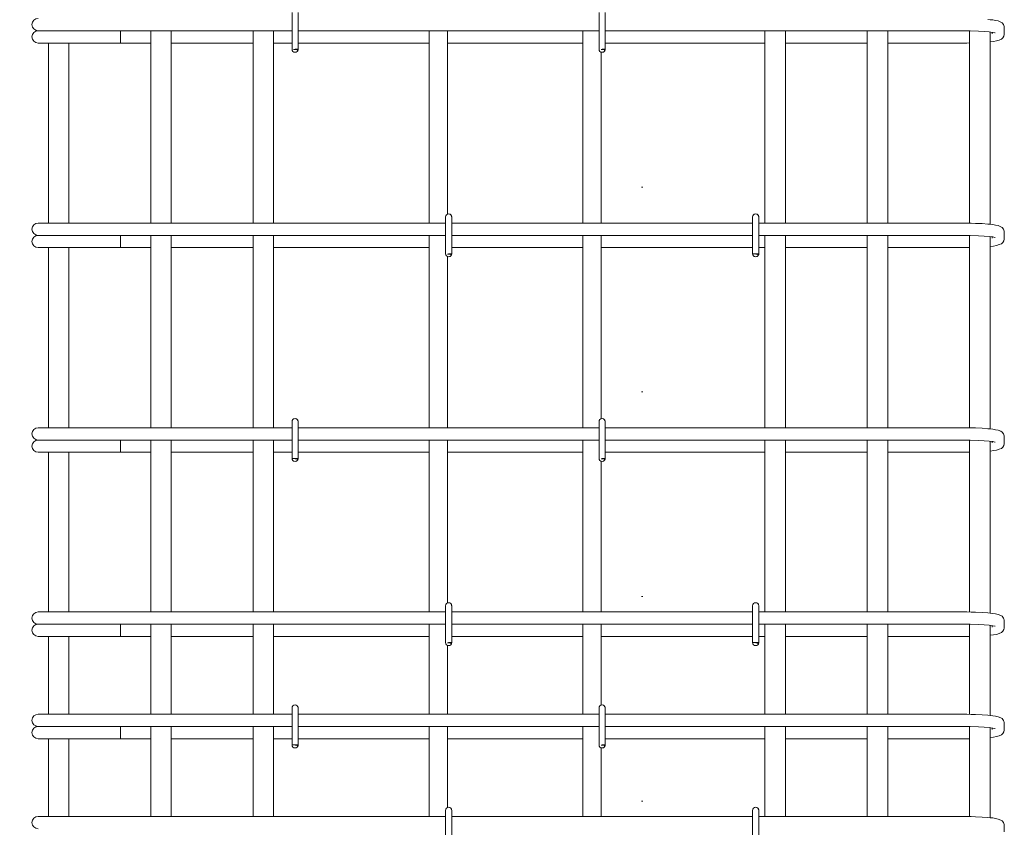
# Model space of a CAD drawing. Header units: millimetres. Extents: x 16773 to 28581, y -118926 to 7806.
# Tile 6 of 35: x 20577 to 21538, y 597 to 1387. Entities that reach past the tile are written whole.
import ezdxf

# ---------------------------------------------------------------- set-up
doc = ezdxf.new("R2010")
doc.units = ezdxf.units.MM
doc.linetypes.add('ADSK_Линия разреза', pattern=[400, 0, -200, 0, -200])
doc.linetypes.add('ADSK_Пунктирная_п5', pattern=[100, 0, -100])
for name, color, linetype, lineweight in [('A-____-____-DIMS', 211, 'Continuous', 9), ('A-____-____-DIMS-25', 211, 'Continuous', 9), ('G-____-____-SYMB', 111, 'ADSK_Пунктирная_п5', 20), ('S-RBAR-____-OTLN', 171, 'Continuous', 100)]:
    doc.layers.add(name, color=color, linetype=linetype, lineweight=lineweight)
doc.styles.add('GOST Common_I_5', font='GOST_Common Italic.ttf', dxfattribs={"width": 0.8, "height": 62.5})
doc.dimstyles.new('ADSK_Для_арматуры_Основной_2_5_мм_шаг_кол-во_Стрелки_точный', dxfattribs={"dimscale": 304.8, "dimtxt": 0.206224, "dimasz": 0, "dimexe": 0.123031, "dimexo": 0.000403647, "dimgap": 0.032808, "dimtad": 1, "dimdec": 0, "dimlfac": 304.8, "dimdsep": 46, "dimtxsty": 'GOST Common_I_5', "dimblk2": 'NONE', "dimsah": 1, "dimcen": 0.09, "dimdle": 0.123031, "dimazin": 0, "dimtfac": 1, "dimtdec": 4, "dimtix": 1, "dimtmove": 0, "dimatfit": 3, "dimfxl": 1, "dimtvp": 1, "dimtfill": 1, "dimtolj": 1, "dimtzin": 0, "dimarcsym": 2})
doc.dimstyles.new('ADSK_Для_арматуры_Основной_2_5_мм_шаг_кол-во_Стрелки_точный_1', dxfattribs={"dimscale": 304.8, "dimtxt": 0.206224, "dimasz": 0.246063, "dimexe": 0.123031, "dimexo": 0.000403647, "dimgap": 0.032808, "dimtad": 1, "dimdec": 0, "dimlfac": 304.8, "dimdsep": 46, "dimtxsty": 'GOST Common_I_5', "dimsah": 1, "dimcen": 0.09, "dimdle": 0.123031, "dimazin": 0, "dimtfac": 1, "dimtdec": 4, "dimtix": 1, "dimtmove": 0, "dimatfit": 3, "dimfxl": 1, "dimtvp": 1, "dimtfill": 1, "dimtolj": 1, "dimtzin": 0, "dimarcsym": 2})
doc.dimstyles.new('ADSK_Округление_5мм__Узкий__4', dxfattribs={"dimscale": 304.8, "dimtxt": 0.206224, "dimasz": 0.147638, "dimexe": 0.123031, "dimexo": 0.000269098, "dimgap": 0.032808, "dimtad": 1, "dimdec": 0, "dimlfac": 304.8, "dimrnd": 5, "dimdsep": 46, "dimtxsty": 'GOST Common_I_5', "dimblk1": 'OBLIQUE', "dimblk2": 'OBLIQUE', "dimsah": 1, "dimcen": 0.09, "dimdle": 0.123031, "dimazin": 0, "dimtfac": 1, "dimtdec": 4, "dimtix": 1, "dimtmove": 0, "dimatfit": 3, "dimfxl": 1, "dimtvp": 1, "dimtfill": 1, "dimtolj": 1, "dimtzin": 0, "dimlwd": 20, "dimlwe": 20, "dimarcsym": 2})

# ---------------------------------------------------------------- blocks, each defined once
blk = doc.blocks.new('DIMBLOCK27-КЖ1_ПЭ_ВЭ1_Армирование_Пилоны_Пм-1_1_1-1')
at = {"layer": 'A-____-____-DIMS-25', "lineweight": 40}
for points in [[(20337.45, 2770), (20327.58, 2695), (20347.33, 2695)], [(20337.45, 970), (20347.33, 1045), (20327.58, 1045)]]:
    blk.add_hatch(color=256, dxfattribs=at).paths.add_polyline_path(points)
at = {"layer": 'A-____-____-DIMS-25'}
for p, q in [((20337.45, 2807.5), (20337.45, 932.5)), ((20337.45, 2770), (20299.95, 2770)), ((20337.45, 2770), (20550.97, 2770)), ((20337.45, 970), (20299.95, 970)), ((20337.45, 970), (20550.97, 970))]:
    blk.add_line(p, q, dxfattribs=at)
at = {"layer": 'A-____-____-DIMS-25', "lineweight": 40}
for p, q in [((20337.45, 2770), (20327.58, 2695)), ((20347.33, 2695), (20337.45, 2770)), ((20327.58, 2695), (20347.33, 2695)), ((20347.33, 1045), (20327.58, 1045)), ((20327.58, 1045), (20337.45, 970)), ((20337.45, 970), (20347.33, 1045))]:
    blk.add_line(p, q, dxfattribs=at)
at = {"layer": 'A-____-____-DIMS-25', "color": 0, "insert": (20245.78, 1699.01), "char_height": 62.5, "width": 410.3829, "attachment_point": 1, "rotation": 90, "line_spacing_factor": 1.022761, "style": 'GOST Common_I_5', "bg_fill": 3, "box_fill_scale": 1.25, "bg_fill_color": 256, "bg_fill_true_color": 13158600, "bg_fill_transparency": 0}
blk.add_mtext('200x9=1800', dxfattribs=at)
blk = doc.blocks.new('_None')
blk = doc.blocks.new('DIMBLOCK28-КЖ1_ПЭ_ВЭ1_Армирование_Пилоны_Пм-1_1_1-1')
at = {"layer": 'A-____-____-DIMS-25', "lineweight": 40}
for points in [[(20337.45, 790), (20327.58, 715), (20347.33, 715)], [(20337.45, -110), (20347.33, -35), (20327.58, -35)]]:
    blk.add_hatch(color=256, dxfattribs=at).paths.add_polyline_path(points)
at = {"layer": 'A-____-____-DIMS-25'}
for p, q in [((20337.45, -147.5), (20337.45, 827.5)), ((20337.45, 790), (20299.95, 790)), ((20337.45, 790), (20550.97, 790)), ((20337.45, -110), (20299.95, -110)), ((20337.45, -110), (20550.97, -110))]:
    blk.add_line(p, q, dxfattribs=at)
at = {"layer": 'A-____-____-DIMS-25', "lineweight": 40}
for p, q in [((20337.45, 790), (20327.58, 715)), ((20347.33, 715), (20337.45, 790)), ((20327.58, 715), (20347.33, 715)), ((20347.33, -35), (20327.58, -35)), ((20327.58, -35), (20337.45, -110)), ((20337.45, -110), (20347.33, -35))]:
    blk.add_line(p, q, dxfattribs=at)
at = {"layer": 'A-____-____-DIMS-25', "color": 0, "insert": (20245.78, 186.59), "char_height": 62.5, "width": 368.194, "attachment_point": 1, "rotation": 90, "line_spacing_factor": 1.022761, "style": 'GOST Common_I_5', "bg_fill": 3, "box_fill_scale": 1.25, "bg_fill_color": 256, "bg_fill_true_color": 13158600, "bg_fill_transparency": 0}
blk.add_mtext('100x9=900', dxfattribs=at)
blk = doc.blocks.new('DIMBLOCK31-КЖ1_ПЭ_ВЭ1_Армирование_Пилоны_Пм-1_1_1-1')
at = {"layer": 'A-____-____-DIMS-25', "lineweight": 20}
for p, q in [((20337.45, 1007.5), (20337.45, 752.5)), ((20337.45, 970), (20299.95, 970)), ((20337.45, 970), (20563.47, 970)), ((20337.45, 790), (20299.95, 790)), ((20337.45, 790), (20563.47, 790))]:
    blk.add_line(p, q, dxfattribs=at)
at = {"layer": 'A-____-____-DIMS-25', "lineweight": 40}
for p, q in [((20337.45, 970), (20314.95, 992.5)), ((20337.45, 970), (20359.95, 947.5)), ((20337.45, 790), (20314.95, 812.5)), ((20337.45, 790), (20359.95, 767.5))]:
    blk.add_line(p, q, dxfattribs=at)
at = {"layer": 'A-____-____-DIMS-25', "color": 0, "lineweight": 20, "insert": (20245.78, 832.06), "char_height": 62.5, "width": 115.0606, "attachment_point": 1, "rotation": 90, "line_spacing_factor": 1.022761, "style": 'GOST Common_I_5', "bg_fill": 3, "box_fill_scale": 1.25, "bg_fill_color": 256, "bg_fill_true_color": 13158600, "bg_fill_transparency": 0}
blk.add_mtext('180', dxfattribs=at)
blk = doc.blocks.new('_Oblique')
at = {"color": 0, "linetype": 'ByBlock', "lineweight": -2}
blk.add_line((-0.5, -0.5), (0.5, 0.5), dxfattribs=at)

msp = doc.modelspace()

# ---------------------------------------------------------------- hatches: boundary and pattern name
at = {"layer": 'S-RBAR-____-OTLN', "lineweight": 20}
for points in [[(20847.8622, 1357.302), (20848.458, 1358), (20844.1566, 1357.7898), (20845.5603, 1357.605)], [(21147.8622, 1357.302), (21148.458, 1358), (21144.5603, 1357.7367), (21145.5603, 1357.605)], [(20997.8622, 1157.302), (20998.458, 1158), (20994.5603, 1157.7367), (20995.5603, 1157.605)], [(21297.8622, 1157.302), (21298.458, 1158), (21292.5603, 1158), (21295.5603, 1157.605)], [(20847.8622, 957.302), (20848.458, 958), (20842.5603, 958), (20845.5603, 957.605)], [(21147.8622, 957.302), (21148.458, 958), (21144.5603, 957.7367), (21145.5603, 957.605)], [(20997.8622, 777.302), (20998.458, 778), (20994.5603, 777.7367), (20995.5603, 777.605)], [(21297.8622, 777.302), (21298.458, 778), (21292.5603, 778), (21295.5603, 777.605)], [(20847.8622, 677.302), (20848.458, 678), (20842.5603, 678), (20845.5603, 677.605)], [(21147.8622, 677.302), (21148.458, 678), (21144.5603, 677.7367), (21145.5603, 677.605)]]:
    msp.add_hatch(color=256, dxfattribs=at).paths.add_polyline_path(points)
h = msp.add_hatch(color=256, dxfattribs=at)
edge = h.paths.add_edge_path()
edge.add_arc((20845.5603, 1358), 3, 339.0594289, 360)
edge.add_line((20848.5603, 1358), (20845.5603, 1358))
edge.add_line((20845.5603, 1358), (20848.3621, 1356.9278))
h = msp.add_hatch(color=256, dxfattribs=at)
edge = h.paths.add_edge_path()
edge.add_arc((21145.5603, 1358), 3, 339.0594289, 360)
edge.add_line((21148.5603, 1358), (21145.5603, 1358))
edge.add_line((21145.5603, 1358), (21148.3621, 1356.9278))
h = msp.add_hatch(color=256, dxfattribs=at)
edge = h.paths.add_edge_path()
edge.add_arc((20995.5603, 1158), 3, 339.0594289, 360)
edge.add_line((20998.5603, 1158), (20995.5603, 1158))
edge.add_line((20995.5603, 1158), (20998.3621, 1156.9278))
h = msp.add_hatch(color=256, dxfattribs=at)
edge = h.paths.add_edge_path()
edge.add_arc((21295.5603, 1158), 3, 339.0594289, 360)
edge.add_line((21298.5603, 1158), (21295.5603, 1158))
edge.add_line((21295.5603, 1158), (21298.3621, 1156.9278))
h = msp.add_hatch(color=256, dxfattribs=at)
edge = h.paths.add_edge_path()
edge.add_arc((20845.5603, 958), 3, 339.0594289, 360)
edge.add_line((20848.5603, 958), (20845.5603, 958))
edge.add_line((20845.5603, 958), (20848.3621, 956.9278))
h = msp.add_hatch(color=256, dxfattribs=at)
edge = h.paths.add_edge_path()
edge.add_arc((21145.5603, 958), 3, 339.0594289, 360)
edge.add_line((21148.5603, 958), (21145.5603, 958))
edge.add_line((21145.5603, 958), (21148.3621, 956.9278))
h = msp.add_hatch(color=256, dxfattribs=at)
edge = h.paths.add_edge_path()
edge.add_arc((20995.5603, 778), 3, 339.0594289, 360)
edge.add_line((20998.5603, 778), (20995.5603, 778))
edge.add_line((20995.5603, 778), (20998.3621, 776.9278))
h = msp.add_hatch(color=256, dxfattribs=at)
edge = h.paths.add_edge_path()
edge.add_arc((21295.5603, 778), 3, 339.0594289, 360)
edge.add_line((21298.5603, 778), (21295.5603, 778))
edge.add_line((21295.5603, 778), (21298.3621, 776.9278))
h = msp.add_hatch(color=256, dxfattribs=at)
edge = h.paths.add_edge_path()
edge.add_arc((20845.5603, 678), 3, 339.0594289, 360)
edge.add_line((20848.5603, 678), (20845.5603, 678))
edge.add_line((20845.5603, 678), (20848.3621, 676.9278))
h = msp.add_hatch(color=256, dxfattribs=at)
edge = h.paths.add_edge_path()
edge.add_arc((21145.5603, 678), 3, 339.0594289, 360)
edge.add_line((21148.5603, 678), (21145.5603, 678))
edge.add_line((21145.5603, 678), (21148.3621, 676.9278))

# ---------------------------------------------------------------- linework, layer by layer
at = {"layer": 'G-____-____-SYMB', "linetype": 'ADSK_Линия разреза'}
msp.add_line((21184.56, 7026.1222), (21184.56, -1259.1398), dxfattribs=at)
at = {"layer": 'S-RBAR-____-OTLN', "lineweight": 20}
for p, q in [((20842.5603, 1394), (20842.5603, 1358)), ((20848.5603, 1394), (20848.5603, 1358)), ((21142.5603, 1394), (21142.5603, 1358)), ((21148.5603, 1394), (21148.5603, 1358)), ((21524.8079, 1386.8142), (21522.4425, 1387.0642)), ((21527.1732, 1386.5642), (21524.8079, 1386.8142)), ((21529.8698, 1386.0601), (21527.1732, 1386.5642)), ((21532.5663, 1385.556), (21529.8698, 1386.0601)), ((21535.105, 1384.5201), (21532.5663, 1385.556)), ((20594.4689, 1376), (20595.6955, 1376)), ((20596.019, 1376), (20596.9184, 1376)), ((20596.9148, 1376), (20599.951, 1376)), ((20599.9401, 1376), (20602.2405, 1376)), ((20602.234, 1376), (20606.421, 1376)), ((20606.403, 1376), (20609.6455, 1376)), ((20609.6278, 1376), (20614.7927, 1376)), ((20614.7707, 1376), (20618.661, 1376)), ((20618.6379, 1376), (20624.4493, 1376)), ((20624.4279, 1376), (20628.5541, 1376)), ((20628.5299, 1376), (20630.4689, 1376)), ((20842.5603, 1376), (20630.4689, 1376)), ((20675.1417, 1376), (20675.1417, 1364)), ((20704.5603, 1376), (20704.5603, 1188)), ((20724.5603, 1376), (20724.5603, 1188)), ((20804.5603, 1376), (20804.5603, 1188)), ((20824.5603, 1376), (20824.5603, 1188)), ((21142.5603, 1376), (20848.5603, 1376)), ((20976.5603, 1188), (20976.5603, 1376)), ((20994.5603, 1196.8052), (20994.5603, 1376)), ((21126.5603, 1188), (21126.5603, 1376)), ((21496.4689, 1376), (21148.5603, 1376)), ((21304.5603, 1376), (21304.5603, 1188)), ((21324.5603, 1376), (21324.5603, 1188)), ((21404.5603, 1376), (21404.5603, 1188)), ((21424.5603, 1376), (21424.5603, 1188)), ((21497.3396, 1375.9991), (21496.4689, 1376)), ((21505.086, 1375.9079), (21497.3396, 1375.9991)), ((21504.5603, 1375.9141), (21504.5603, 1187.9002)), ((21513.1616, 1375.6382), (21505.086, 1375.9079)), ((21518.8815, 1375.3072), (21513.1616, 1375.6382)), ((21536.2582, 1383.6923), (21535.105, 1384.5201)), ((21537.6447, 1381.9941), (21536.2582, 1383.6923)), ((21537.9661, 1381.3438), (21537.6447, 1381.9941)), ((21538.4068, 1379.7612), (21537.9661, 1381.3438)), ((21538.4689, 1378.8813), (21538.4068, 1379.7612)), ((21538.4689, 1373.1187), (21538.4689, 1378.8813)), ((21523.6674, 1374.8929), (21518.8815, 1375.3072)), ((21527.2581, 1374.4287), (21523.6674, 1374.8929)), ((21524.5603, 1374.7775), (21524.5603, 1186.8403)), ((21526.4689, 1373.1187), (21526.4689, 1374.5308)), ((21529.2711, 1374.0173), (21527.2581, 1374.4287)), ((21527.9419, 1365.6128), (21530.9568, 1366.0523)), ((21529.3814, 1373.9888), (21529.2711, 1374.0173)), ((21530.9568, 1366.0523), (21533.3018, 1366.9396)), ((21533.3018, 1366.9396), (21535.6467, 1367.827)), ((21535.6467, 1367.827), (21536.9396, 1368.9994)), ((21536.9396, 1368.9994), (21537.9661, 1370.6562)), ((21537.9661, 1370.6562), (21538.4068, 1372.2388)), ((21538.4068, 1372.2388), (21538.4689, 1373.1187)), ((20594.4689, 1364), (20655.9247, 1364)), ((20604.5603, 1364), (20604.5603, 1188)), ((20624.5603, 1364), (20624.5603, 1188)), ((20675.1417, 1364), (20655.9247, 1364)), ((20675.1417, 1364), (20704.5603, 1364)), ((20724.5603, 1364), (20804.5603, 1364)), ((20824.5603, 1364), (20842.5603, 1364)), ((20848.458, 1358), (20844.1566, 1357.7898)), ((20844.1566, 1357.7898), (20845.5603, 1357.605)), ((20848.5603, 1358), (20845.5603, 1358)), ((20845.5603, 1358), (20848.3621, 1356.9278)), ((20845.5603, 1357.605), (20847.8622, 1357.302)), ((20847.8622, 1357.302), (20848.458, 1358)), ((20848.5603, 1364), (20976.5603, 1364)), ((20994.5603, 1364), (21126.5603, 1364)), ((21148.458, 1358), (21144.5603, 1357.7367)), ((21144.5603, 1357.7367), (21145.5603, 1357.605)), ((21148.5603, 1358), (21145.5603, 1358)), ((21145.5603, 1358), (21148.3621, 1356.9278)), ((21145.5603, 1357.605), (21147.8622, 1357.302)), ((21147.8622, 1357.302), (21148.458, 1358)), ((21148.5603, 1364), (21304.5603, 1364)), ((21324.5603, 1364), (21404.5603, 1364)), ((21424.5603, 1364), (21496.4689, 1364)), ((21496.4689, 1364), (21501.8282, 1364.0343)), ((21501.8282, 1364.0343), (21504.5603, 1364.0874)), ((21524.5603, 1365.1416), (21524.9271, 1365.1734)), ((21524.9271, 1365.1734), (21527.9419, 1365.6128)), ((21144.5603, 1188), (21144.5603, 1355.1948)), ((20992.5603, 1194), (20992.5603, 1158)), ((20998.5603, 1194), (20998.5603, 1158)), ((21292.5603, 1194), (21292.5603, 1158)), ((21298.5603, 1194), (21298.5603, 1158)), ((20594.4689, 1188), (20605.013, 1188)), ((20605.013, 1188), (20630.4689, 1188)), ((20992.5603, 1188), (20630.4689, 1188)), ((21292.5603, 1188), (20998.5603, 1188)), ((21496.4689, 1188), (21298.5603, 1188)), ((21501.8282, 1187.9657), (21496.4689, 1188)), ((21506.1444, 1187.8622), (21501.8282, 1187.9657)), ((21510.4606, 1187.7587), (21506.1444, 1187.8622)), ((21516.8161, 1187.4644), (21510.4606, 1187.7587)), ((21522.4425, 1187.0642), (21516.8161, 1187.4644)), ((21524.8079, 1186.8142), (21522.4425, 1187.0642)), ((21527.1732, 1186.5642), (21524.8079, 1186.8142)), ((21529.8698, 1186.0601), (21527.1732, 1186.5642)), ((21532.5663, 1185.556), (21529.8698, 1186.0601)), ((21535.105, 1184.5201), (21532.5663, 1185.556)), ((21536.2582, 1183.6923), (21535.105, 1184.5201)), ((21537.6447, 1181.9941), (21536.2582, 1183.6923)), ((20594.4689, 1176), (20595.6955, 1176)), ((20596.019, 1176), (20596.9184, 1176)), ((20596.9148, 1176), (20599.951, 1176)), ((20599.9401, 1176), (20602.2405, 1176)), ((20602.234, 1176), (20606.421, 1176)), ((20606.403, 1176), (20609.6455, 1176)), ((20609.6278, 1176), (20614.7927, 1176)), ((20614.7707, 1176), (20618.661, 1176)), ((20618.6379, 1176), (20624.4493, 1176)), ((20624.4279, 1176), (20628.5541, 1176)), ((20628.5299, 1176), (20630.4689, 1176)), ((20992.5603, 1176), (20630.4689, 1176)), ((20675.1417, 1176), (20675.1417, 1164)), ((20704.5603, 1176), (20704.5603, 988)), ((20724.5603, 1176), (20724.5603, 988)), ((20804.5603, 1176), (20804.5603, 988)), ((20824.5603, 1176), (20824.5603, 988)), ((20976.5603, 988), (20976.5603, 1176)), ((21292.5603, 1176), (20998.5603, 1176)), ((21126.5603, 988), (21126.5603, 1176)), ((21144.5603, 996.8052), (21144.5603, 1176)), ((21496.4689, 1176), (21298.5603, 1176)), ((21304.5603, 1176), (21304.5603, 988)), ((21324.5603, 1176), (21324.5603, 988)), ((21404.5603, 1176), (21404.5603, 988)), ((21424.5603, 1176), (21424.5603, 988)), ((21497.3396, 1175.9991), (21496.4689, 1176)), ((21505.086, 1175.9079), (21497.3396, 1175.9991)), ((21504.5603, 1175.9141), (21504.5603, 987.9002)), ((21513.1616, 1175.6382), (21505.086, 1175.9079)), ((21518.8815, 1175.3072), (21513.1616, 1175.6382)), ((21523.6674, 1174.8929), (21518.8815, 1175.3072)), ((21527.2581, 1174.4287), (21523.6674, 1174.8929)), ((21524.5603, 1174.7775), (21524.5603, 986.8403)), ((21526.4689, 1173.1187), (21526.4689, 1174.5308)), ((21529.2711, 1174.0173), (21527.2581, 1174.4287)), ((21529.3814, 1173.9888), (21529.2711, 1174.0173)), ((21537.9661, 1181.3438), (21537.6447, 1181.9941)), ((21538.4068, 1179.7612), (21537.9661, 1181.3438)), ((21538.4689, 1178.8813), (21538.4068, 1179.7612)), ((21538.4689, 1173.1187), (21538.4689, 1178.8813)), ((20594.4689, 1164), (20655.9247, 1164)), ((20604.5603, 1164), (20604.5603, 988)), ((20624.5603, 1164), (20624.5603, 988)), ((20675.1417, 1164), (20655.9247, 1164)), ((20675.1417, 1164), (20704.5603, 1164)), ((20724.5603, 1164), (20804.5603, 1164)), ((20824.5603, 1164), (20976.5603, 1164)), ((20998.5603, 1164), (21126.5603, 1164)), ((21144.5603, 1164), (21292.5603, 1164)), ((21298.5603, 1164), (21304.5603, 1164)), ((21324.5603, 1164), (21404.5603, 1164)), ((21424.5603, 1164), (21496.4689, 1164)), ((21496.4689, 1164), (21501.8282, 1164.0343)), ((21501.8282, 1164.0343), (21504.5603, 1164.0874)), ((21524.5603, 1165.1416), (21524.9271, 1165.1734)), ((21524.9271, 1165.1734), (21527.9419, 1165.6128)), ((21527.9419, 1165.6128), (21530.9568, 1166.0523)), ((21530.9568, 1166.0523), (21533.3018, 1166.9396)), ((21533.3018, 1166.9396), (21535.6467, 1167.827)), ((21535.6467, 1167.827), (21536.9396, 1168.9994)), ((21536.9396, 1168.9994), (21537.9661, 1170.6562)), ((21537.9661, 1170.6562), (21538.4068, 1172.2388)), ((21538.4068, 1172.2388), (21538.4689, 1173.1187)), ((20998.458, 1158), (20994.5603, 1157.7367)), ((20994.5603, 1157.7367), (20995.5603, 1157.605)), ((20994.5603, 988), (20994.5603, 1155.1948)), ((20998.5603, 1158), (20995.5603, 1158)), ((20995.5603, 1158), (20998.3621, 1156.9278)), ((20995.5603, 1157.605), (20997.8622, 1157.302)), ((20997.8622, 1157.302), (20998.458, 1158)), ((21298.458, 1158), (21292.5603, 1158)), ((21292.5603, 1158), (21295.5603, 1157.605)), ((21298.5603, 1158), (21295.5603, 1158)), ((21295.5603, 1158), (21298.3621, 1156.9278)), ((21295.5603, 1157.605), (21297.8622, 1157.302)), ((21297.8622, 1157.302), (21298.458, 1158)), ((20842.5603, 994), (20842.5603, 958)), ((20848.5603, 994), (20848.5603, 958)), ((21142.5603, 994), (21142.5603, 958)), ((21148.5603, 994), (21148.5603, 958)), ((20594.4689, 988), (20605.013, 988)), ((20605.013, 988), (20630.4689, 988)), ((20842.5603, 988), (20630.4689, 988)), ((21142.5603, 988), (20848.5603, 988)), ((21496.4689, 988), (21148.5603, 988)), ((21501.8282, 987.9657), (21496.4689, 988)), ((21506.1444, 987.8622), (21501.8282, 987.9657)), ((21510.4606, 987.7587), (21506.1444, 987.8622)), ((21516.8161, 987.4644), (21510.4606, 987.7587)), ((21522.4425, 987.0642), (21516.8161, 987.4644)), ((21524.8079, 986.8142), (21522.4425, 987.0642)), ((21527.1732, 986.5642), (21524.8079, 986.8142)), ((21529.8698, 986.0601), (21527.1732, 986.5642)), ((21532.5663, 985.556), (21529.8698, 986.0601)), ((21535.105, 984.5201), (21532.5663, 985.556)), ((21536.2582, 983.6923), (21535.105, 984.5201)), ((21537.6447, 981.9941), (21536.2582, 983.6923)), ((21537.9661, 981.3438), (21537.6447, 981.9941)), ((21538.4068, 979.7612), (21537.9661, 981.3438)), ((20594.4689, 976), (20595.6955, 976)), ((20596.019, 976), (20596.9184, 976)), ((20596.9148, 976), (20599.951, 976)), ((20599.9401, 976), (20602.2405, 976)), ((20602.234, 976), (20606.421, 976)), ((20606.403, 976), (20609.6455, 976)), ((20609.6278, 976), (20614.7927, 976)), ((20614.7707, 976), (20618.661, 976)), ((20618.6379, 976), (20624.4493, 976)), ((20624.4279, 976), (20628.5541, 976)), ((20628.5299, 976), (20630.4689, 976)), ((20842.5603, 976), (20630.4689, 976)), ((20675.1417, 976), (20675.1417, 964)), ((20704.5603, 976), (20704.5603, 808)), ((20724.5603, 976), (20724.5603, 808)), ((20804.5603, 976), (20804.5603, 808)), ((20824.5603, 976), (20824.5603, 808)), ((21142.5603, 976), (20848.5603, 976)), ((20976.5603, 808), (20976.5603, 976)), ((20994.5603, 816.8052), (20994.5603, 976)), ((21126.5603, 808), (21126.5603, 976)), ((21496.4689, 976), (21148.5603, 976)), ((21304.5603, 976), (21304.5603, 808)), ((21324.5603, 976), (21324.5603, 808)), ((21404.5603, 976), (21404.5603, 808)), ((21424.5603, 976), (21424.5603, 808)), ((21497.3396, 975.9991), (21496.4689, 976)), ((21505.086, 975.9079), (21497.3396, 975.9991)), ((21504.5603, 975.9141), (21504.5603, 807.9002)), ((21513.1616, 975.6382), (21505.086, 975.9079)), ((21518.8815, 975.3072), (21513.1616, 975.6382)), ((21523.6674, 974.8929), (21518.8815, 975.3072)), ((21527.2581, 974.4287), (21523.6674, 974.8929)), ((21524.5603, 974.7775), (21524.5603, 806.8403)), ((21526.4689, 973.1187), (21526.4689, 974.5308)), ((21529.2711, 974.0173), (21527.2581, 974.4287)), ((21529.3814, 973.9888), (21529.2711, 974.0173)), ((21537.9661, 970.6562), (21538.4068, 972.2388)), ((21538.4689, 978.8813), (21538.4068, 979.7612)), ((21538.4068, 972.2388), (21538.4689, 973.1187)), ((21538.4689, 973.1187), (21538.4689, 978.8813)), ((20594.4689, 964), (20655.9247, 964)), ((20604.5603, 964), (20604.5603, 808)), ((20624.5603, 964), (20624.5603, 808)), ((20675.1417, 964), (20655.9247, 964)), ((20675.1417, 964), (20704.5603, 964)), ((20724.5603, 964), (20804.5603, 964)), ((20824.5603, 964), (20842.5603, 964)), ((20848.5603, 964), (20976.5603, 964)), ((20994.5603, 964), (21126.5603, 964)), ((21148.5603, 964), (21304.5603, 964)), ((21324.5603, 964), (21404.5603, 964)), ((21424.5603, 964), (21496.4689, 964)), ((21496.4689, 964), (21501.8282, 964.0343)), ((21501.8282, 964.0343), (21504.5603, 964.0874)), ((21524.5603, 965.1416), (21524.9271, 965.1734)), ((21524.9271, 965.1734), (21527.9419, 965.6128)), ((21527.9419, 965.6128), (21530.9568, 966.0523)), ((21530.9568, 966.0523), (21533.3018, 966.9396)), ((21533.3018, 966.9396), (21535.6467, 967.827)), ((21535.6467, 967.827), (21536.9396, 968.9994)), ((21536.9396, 968.9994), (21537.9661, 970.6562)), ((20848.458, 958), (20842.5603, 958)), ((20842.5603, 958), (20845.5603, 957.605)), ((20848.5603, 958), (20845.5603, 958)), ((20845.5603, 958), (20848.3621, 956.9278)), ((20845.5603, 957.605), (20847.8622, 957.302)), ((20847.8622, 957.302), (20848.458, 958)), ((21148.458, 958), (21144.5603, 957.7367)), ((21144.5603, 957.7367), (21145.5603, 957.605)), ((21144.5603, 808), (21144.5603, 955.1948)), ((21148.5603, 958), (21145.5603, 958)), ((21145.5603, 958), (21148.3621, 956.9278)), ((21145.5603, 957.605), (21147.8622, 957.302)), ((21147.8622, 957.302), (21148.458, 958)), ((20992.5603, 814), (20992.5603, 778)), ((20998.5603, 814), (20998.5603, 778)), ((21292.5603, 814), (21292.5603, 778)), ((21298.5603, 814), (21298.5603, 778)), ((20594.4689, 808), (20605.013, 808)), ((20605.013, 808), (20630.4689, 808)), ((20992.5603, 808), (20630.4689, 808)), ((21292.5603, 808), (20998.5603, 808)), ((21496.4689, 808), (21298.5603, 808)), ((21501.8282, 807.9657), (21496.4689, 808)), ((21506.1444, 807.8622), (21501.8282, 807.9657)), ((21510.4606, 807.7587), (21506.1444, 807.8622)), ((21516.8161, 807.4644), (21510.4606, 807.7587)), ((21522.4425, 807.0642), (21516.8161, 807.4644)), ((21524.8079, 806.8142), (21522.4425, 807.0642)), ((21527.1732, 806.5642), (21524.8079, 806.8142)), ((21529.8698, 806.0601), (21527.1732, 806.5642)), ((21532.5663, 805.556), (21529.8698, 806.0601)), ((21535.105, 804.5201), (21532.5663, 805.556)), ((21536.2582, 803.6923), (21535.105, 804.5201)), ((21537.6447, 801.9941), (21536.2582, 803.6923)), ((21537.9661, 801.3438), (21537.6447, 801.9941)), ((21538.4068, 799.7612), (21537.9661, 801.3438)), ((21538.4689, 798.8813), (21538.4068, 799.7612)), ((21538.4689, 793.1187), (21538.4689, 798.8813)), ((20594.4689, 796), (20595.6955, 796)), ((20596.019, 796), (20596.9184, 796)), ((20596.9148, 796), (20599.951, 796)), ((20599.9401, 796), (20602.2405, 796)), ((20602.234, 796), (20606.421, 796)), ((20606.403, 796), (20609.6455, 796)), ((20609.6278, 796), (20614.7927, 796)), ((20614.7707, 796), (20618.661, 796)), ((20618.6379, 796), (20624.4493, 796)), ((20624.4279, 796), (20628.5541, 796)), ((20628.5299, 796), (20630.4689, 796)), ((20992.5603, 796), (20630.4689, 796)), ((20675.1417, 796), (20675.1417, 784)), ((20704.5603, 796), (20704.5603, 708)), ((20724.5603, 796), (20724.5603, 708)), ((20804.5603, 796), (20804.5603, 708)), ((20824.5603, 796), (20824.5603, 708)), ((20976.5603, 708), (20976.5603, 796)), ((21292.5603, 796), (20998.5603, 796)), ((21126.5603, 708), (21126.5603, 796)), ((21144.5603, 716.8052), (21144.5603, 796)), ((21496.4689, 796), (21298.5603, 796)), ((21304.5603, 796), (21304.5603, 708)), ((21324.5603, 796), (21324.5603, 708)), ((21404.5603, 796), (21404.5603, 708)), ((21424.5603, 796), (21424.5603, 708)), ((21497.3396, 795.9991), (21496.4689, 796)), ((21505.086, 795.9079), (21497.3396, 795.9991)), ((21504.5603, 795.9141), (21504.5603, 707.9002)), ((21513.1616, 795.6382), (21505.086, 795.9079)), ((21518.8815, 795.3072), (21513.1616, 795.6382)), ((21523.6674, 794.8929), (21518.8815, 795.3072)), ((21527.2581, 794.4287), (21523.6674, 794.8929)), ((21524.5603, 794.7775), (21524.5603, 706.8403)), ((21526.4689, 793.1187), (21526.4689, 794.5308)), ((21529.2711, 794.0173), (21527.2581, 794.4287)), ((21529.3814, 793.9888), (21529.2711, 794.0173)), ((21535.6467, 787.827), (21536.9396, 788.9994)), ((21536.9396, 788.9994), (21537.9661, 790.6562)), ((21537.9661, 790.6562), (21538.4068, 792.2388)), ((21538.4068, 792.2388), (21538.4689, 793.1187)), ((20594.4689, 784), (20655.9247, 784)), ((20604.5603, 784), (20604.5603, 708)), ((20624.5603, 784), (20624.5603, 708)), ((20675.1417, 784), (20655.9247, 784)), ((20675.1417, 784), (20704.5603, 784)), ((20724.5603, 784), (20804.5603, 784)), ((20824.5603, 784), (20976.5603, 784)), ((20998.5603, 784), (21126.5603, 784)), ((21144.5603, 784), (21292.5603, 784)), ((21298.5603, 784), (21304.5603, 784)), ((21324.5603, 784), (21404.5603, 784)), ((21424.5603, 784), (21496.4689, 784)), ((21496.4689, 784), (21501.8282, 784.0343)), ((21501.8282, 784.0343), (21504.5603, 784.0874)), ((21524.5603, 785.1416), (21524.9271, 785.1734)), ((21524.9271, 785.1734), (21527.9419, 785.6128)), ((21527.9419, 785.6128), (21530.9568, 786.0523)), ((21530.9568, 786.0523), (21533.3018, 786.9396)), ((21533.3018, 786.9396), (21535.6467, 787.827)), ((20998.458, 778), (20994.5603, 777.7367)), ((20994.5603, 777.7367), (20995.5603, 777.605)), ((20994.5603, 708), (20994.5603, 775.1948)), ((20998.5603, 778), (20995.5603, 778)), ((20995.5603, 778), (20998.3621, 776.9278)), ((20995.5603, 777.605), (20997.8622, 777.302)), ((20997.8622, 777.302), (20998.458, 778)), ((21298.458, 778), (21292.5603, 778)), ((21292.5603, 778), (21295.5603, 777.605)), ((21298.5603, 778), (21295.5603, 778)), ((21295.5603, 778), (21298.3621, 776.9278)), ((21295.5603, 777.605), (21297.8622, 777.302)), ((21297.8622, 777.302), (21298.458, 778)), ((20842.5603, 714), (20842.5603, 678)), ((20848.5603, 714), (20848.5603, 678)), ((21142.5603, 714), (21142.5603, 678)), ((21148.5603, 714), (21148.5603, 678)), ((20594.4689, 708), (20605.013, 708)), ((20605.013, 708), (20630.4689, 708)), ((20842.5603, 708), (20630.4689, 708)), ((21142.5603, 708), (20848.5603, 708)), ((21496.4689, 708), (21148.5603, 708)), ((21501.8282, 707.9657), (21496.4689, 708)), ((21506.1444, 707.8622), (21501.8282, 707.9657)), ((21510.4606, 707.7587), (21506.1444, 707.8622)), ((21516.8161, 707.4644), (21510.4606, 707.7587)), ((21522.4425, 707.0642), (21516.8161, 707.4644)), ((21524.8079, 706.8142), (21522.4425, 707.0642)), ((21527.1732, 706.5642), (21524.8079, 706.8142)), ((21529.8698, 706.0601), (21527.1732, 706.5642)), ((21532.5663, 705.556), (21529.8698, 706.0601)), ((21535.105, 704.5201), (21532.5663, 705.556)), ((21536.2582, 703.6923), (21535.105, 704.5201)), ((21537.6447, 701.9941), (21536.2582, 703.6923)), ((20594.4689, 696), (20595.6955, 696)), ((20596.019, 696), (20596.9184, 696)), ((20596.9148, 696), (20599.951, 696)), ((20599.9401, 696), (20602.2405, 696)), ((20602.234, 696), (20606.421, 696)), ((20606.403, 696), (20609.6455, 696)), ((20609.6278, 696), (20614.7927, 696)), ((20614.7707, 696), (20618.661, 696)), ((20618.6379, 696), (20624.4493, 696)), ((20624.4279, 696), (20628.5541, 696)), ((20628.5299, 696), (20630.4689, 696)), ((20842.5603, 696), (20630.4689, 696)), ((20675.1417, 696), (20675.1417, 684)), ((20704.5603, 696), (20704.5603, 608)), ((20724.5603, 696), (20724.5603, 608)), ((20804.5603, 696), (20804.5603, 608)), ((20824.5603, 696), (20824.5603, 608)), ((21142.5603, 696), (20848.5603, 696)), ((20976.5603, 608), (20976.5603, 696)), ((20994.5603, 616.8052), (20994.5603, 696)), ((21126.5603, 608), (21126.5603, 696)), ((21496.4689, 696), (21148.5603, 696)), ((21304.5603, 696), (21304.5603, 608)), ((21324.5603, 696), (21324.5603, 608)), ((21404.5603, 696), (21404.5603, 608)), ((21424.5603, 696), (21424.5603, 608)), ((21497.3396, 695.9991), (21496.4689, 696)), ((21505.086, 695.9079), (21497.3396, 695.9991)), ((21504.5603, 695.9141), (21504.5603, 607.9002)), ((21513.1616, 695.6382), (21505.086, 695.9079)), ((21518.8815, 695.3072), (21513.1616, 695.6382)), ((21523.6674, 694.8929), (21518.8815, 695.3072)), ((21527.2581, 694.4287), (21523.6674, 694.8929)), ((21524.5603, 694.7775), (21524.5603, 606.8403)), ((21526.4689, 693.1187), (21526.4689, 694.5308)), ((21529.2711, 694.0173), (21527.2581, 694.4287)), ((21529.3814, 693.9888), (21529.2711, 694.0173)), ((21537.9661, 701.3438), (21537.6447, 701.9941)), ((21538.4068, 699.7612), (21537.9661, 701.3438)), ((21538.4689, 698.8813), (21538.4068, 699.7612)), ((21538.4068, 692.2388), (21538.4689, 693.1187)), ((21538.4689, 693.1187), (21538.4689, 698.8813)), ((20594.4689, 684), (20655.9247, 684)), ((20604.5603, 684), (20604.5603, 608)), ((20624.5603, 684), (20624.5603, 608)), ((20675.1417, 684), (20655.9247, 684)), ((20675.1417, 684), (20704.5603, 684)), ((20724.5603, 684), (20804.5603, 684)), ((20824.5603, 684), (20842.5603, 684)), ((20848.5603, 684), (20976.5603, 684)), ((20994.5603, 684), (21126.5603, 684)), ((21148.5603, 684), (21304.5603, 684)), ((21324.5603, 684), (21404.5603, 684)), ((21424.5603, 684), (21496.4689, 684)), ((21496.4689, 684), (21501.8282, 684.0343)), ((21501.8282, 684.0343), (21504.5603, 684.0874)), ((21524.5603, 685.1416), (21524.9271, 685.1734)), ((21524.9271, 685.1734), (21527.9419, 685.6128)), ((21527.9419, 685.6128), (21530.9568, 686.0523)), ((21530.9568, 686.0523), (21533.3018, 686.9396)), ((21533.3018, 686.9396), (21535.6467, 687.827)), ((21535.6467, 687.827), (21536.9396, 688.9994)), ((21536.9396, 688.9994), (21537.9661, 690.6562)), ((21537.9661, 690.6562), (21538.4068, 692.2388)), ((20848.458, 678), (20842.5603, 678)), ((20842.5603, 678), (20845.5603, 677.605)), ((20848.5603, 678), (20845.5603, 678)), ((20845.5603, 678), (20848.3621, 676.9278)), ((20845.5603, 677.605), (20847.8622, 677.302)), ((20847.8622, 677.302), (20848.458, 678)), ((21148.458, 678), (21144.5603, 677.7367)), ((21144.5603, 677.7367), (21145.5603, 677.605)), ((21144.5603, 608), (21144.5603, 675.1948)), ((21148.5603, 678), (21145.5603, 678)), ((21145.5603, 678), (21148.3621, 676.9278)), ((21145.5603, 677.605), (21147.8622, 677.302)), ((21147.8622, 677.302), (21148.458, 678)), ((20594.4689, 608), (20605.013, 608)), ((20605.013, 608), (20630.4689, 608)), ((20992.5603, 608), (20630.4689, 608)), ((20992.5603, 614), (20992.5603, 578)), ((20998.5603, 614), (20998.5603, 578)), ((21292.5603, 608), (20998.5603, 608)), ((21292.5603, 614), (21292.5603, 578)), ((21298.5603, 614), (21298.5603, 578)), ((21496.4689, 608), (21298.5603, 608)), ((21501.8282, 607.9657), (21496.4689, 608)), ((21506.1444, 607.8622), (21501.8282, 607.9657)), ((21510.4606, 607.7587), (21506.1444, 607.8622)), ((21516.8161, 607.4644), (21510.4606, 607.7587)), ((21522.4425, 607.0642), (21516.8161, 607.4644)), ((21524.8079, 606.8142), (21522.4425, 607.0642)), ((21527.1732, 606.5642), (21524.8079, 606.8142)), ((21529.8698, 606.0601), (21527.1732, 606.5642)), ((21532.5663, 605.556), (21529.8698, 606.0601)), ((21535.105, 604.5201), (21532.5663, 605.556)), ((21536.2582, 603.6923), (21535.105, 604.5201)), ((21537.6447, 601.9941), (21536.2582, 603.6923)), ((21537.9661, 601.3438), (21537.6447, 601.9941)), ((21538.4068, 599.7612), (21537.9661, 601.3438)), ((21538.4689, 598.8813), (21538.4068, 599.7612)), ((21538.4689, 593.1187), (21538.4689, 598.8813))]:
    msp.add_line(p, q, dxfattribs=at)
for centre, radius, start, end in [((20594.4689, 1382), 6, 90, 270), ((20594.4689, 1370), 6, 90, 270), ((20594.4689, 1370), 6, 90, 105), ((20845.5603, 1358), 3, 180, 360), ((20845.5603, 1358), 3, 210, 240), ((20845.5603, 1358), 3, 300, 330), ((20845.5603, 1358), 3, 339.0594289, 0), ((20845.5603, 1358), 3, 345, 360), ((21145.5603, 1358), 3, 180, 360), ((21145.5603, 1358), 3, 300, 330), ((21145.5603, 1358), 3, 339.0594289, 0), ((21145.5603, 1358), 3, 345, 360), ((20995.5603, 1194), 3, 0, 180), ((20995.5603, 1194), 3, 30, 60), ((20995.5603, 1194), 3, 0, 15), ((21295.5603, 1194), 3, 0, 180), ((21295.5603, 1194), 3, 120, 148.9635857), ((21295.5603, 1194), 3, 30, 60), ((21295.5603, 1194), 3, 0, 15), ((20594.4689, 1182), 6, 90, 270), ((20594.4689, 1170), 6, 90, 270), ((20594.4689, 1170), 6, 90, 105), ((20995.5603, 1158), 3, 180, 360), ((20995.5603, 1158), 3, 300, 330), ((20995.5603, 1158), 3, 339.0594289, 0), ((20995.5603, 1158), 3, 345, 360), ((21295.5603, 1158), 3, 180, 360), ((21295.5603, 1158), 3, 210, 240), ((21295.5603, 1158), 3, 300, 330), ((21295.5603, 1158), 3, 339.0594289, 0), ((21295.5603, 1158), 3, 345, 360), ((20845.5603, 994), 3, 0, 180), ((20845.5603, 994), 3, 120, 150), ((20845.5603, 994), 3, 30, 60), ((20845.5603, 994), 3, 0, 15), ((21145.5603, 994), 3, 0, 180), ((21145.5603, 994), 3, 30, 60), ((21145.5603, 994), 3, 0, 15), ((20594.4689, 982), 6, 90, 270), ((20594.4689, 970), 6, 90, 270), ((20594.4689, 970), 6, 90, 105), ((20845.5603, 958), 3, 180, 360), ((20845.5603, 958), 3, 210, 240), ((20845.5603, 958), 3, 300, 330), ((20845.5603, 958), 3, 339.0594289, 0), ((20845.5603, 958), 3, 345, 360), ((21145.5603, 958), 3, 180, 360), ((21145.5603, 958), 3, 300, 330), ((21145.5603, 958), 3, 339.0594289, 0), ((21145.5603, 958), 3, 345, 360), ((20995.5603, 814), 3, 0, 180), ((20995.5603, 814), 3, 30, 60), ((20995.5603, 814), 3, 0, 15), ((21295.5603, 814), 3, 0, 180), ((21295.5603, 814), 3, 120, 150), ((21295.5603, 814), 3, 30, 60), ((21295.5603, 814), 3, 0, 15), ((20594.4689, 802), 6, 90, 270), ((20594.4689, 790), 6, 90, 270), ((20594.4689, 790), 6, 90, 105), ((20995.5603, 778), 3, 180, 360), ((20995.5603, 778), 3, 300, 330), ((20995.5603, 778), 3, 339.0594289, 0), ((20995.5603, 778), 3, 345, 360), ((21295.5603, 778), 3, 180, 360), ((21295.5603, 778), 3, 210, 240), ((21295.5603, 778), 3, 300, 330), ((21295.5603, 778), 3, 339.0594289, 0), ((21295.5603, 778), 3, 345, 360), ((20845.5603, 714), 3, 0, 180), ((20845.5603, 714), 3, 120, 150), ((20845.5603, 714), 3, 30, 60), ((20845.5603, 714), 3, 0, 15), ((21145.5603, 714), 3, 0, 180), ((21145.5603, 714), 3, 30, 60), ((21145.5603, 714), 3, 0, 15), ((20594.4689, 702), 6, 90, 270), ((20594.4689, 690), 6, 90, 270), ((20594.4689, 690), 6, 90, 105), ((20845.5603, 678), 3, 180, 360), ((20845.5603, 678), 3, 210, 240), ((20845.5603, 678), 3, 300, 330), ((20845.5603, 678), 3, 339.0594289, 0), ((20845.5603, 678), 3, 345, 360), ((21145.5603, 678), 3, 180, 360), ((21145.5603, 678), 3, 300, 330), ((21145.5603, 678), 3, 339.0594289, 0), ((21145.5603, 678), 3, 345, 360), ((20995.5603, 614), 3, 0, 180), ((20995.5603, 614), 3, 30, 60), ((21295.5603, 614), 3, 0, 180), ((21295.5603, 614), 3, 120, 150), ((21295.5603, 614), 3, 30, 60), ((20594.4689, 602), 6, 90, 270), ((20995.5603, 614), 3, 0, 15), ((21295.5603, 614), 3, 0, 15)]:
    msp.add_arc(centre, radius, start, end, dxfattribs=at)

# ---------------------------------------------------------------- next in the draw order: dimensions: what is measured, and where the dimension line sits
at = {"layer": 'A-____-____-DIMS'}
for base, p1, p2, text, dimstyle, override, picture, middle in [((20337.4522, 970), (20588.4689, 2770), (20588.4689, 970), '200x9=1800', 'ADSK_Для_арматуры_Основной_2_5_мм_шаг_кол-во_Стрелки_точный_1', {"dimpost": '<>', "dimblk1": 'None', "dimblk2": 'None', "dimsah": 1, "dimfxl": 1800}, 'DIMBLOCK27-КЖ1_ПЭ_ВЭ1_Армирование_Пилоны_Пм-1_1_1-1', (20296.2022, 1870)), ((20337.4522, 790), (20588.4689, -110), (20588.4689, 790), '100x9=900', 'ADSK_Для_арматуры_Основной_2_5_мм_шаг_кол-во_Стрелки_точный', {"dimpost": '<>', "dimblk1": 'None', "dimblk2": 'None', "dimsah": 1, "dimfxl": 900}, 'DIMBLOCK28-КЖ1_ПЭ_ВЭ1_Армирование_Пилоны_Пм-1_1_1-1', (20296.2022, 340))]:
    dim = msp.add_linear_dim(base=base, p1=p1, p2=p2, angle=90, text=text, dimstyle=dimstyle, override=override, dxfattribs=at)
    dim.commit()
    dim.dimension.update_dxf_attribs({"geometry": picture, "text_midpoint": middle})

# ---------------------------------------------------------------- next in the draw order: dimensions: what is measured, and where the dimension line sits
at = {"layer": 'A-____-____-DIMS', "lineweight": 20}
dim = msp.add_linear_dim(base=(20337.4522, 790), p1=(20588.4689, 970), p2=(20588.4689, 790), angle=90, dimstyle='ADSK_Округление_5мм__Узкий__4', override={"dimpost": '<>', "dimfxl": 180}, dxfattribs=at)
dim.commit()
dim.dimension.update_dxf_attribs({"geometry": 'DIMBLOCK31-КЖ1_ПЭ_ВЭ1_Армирование_Пилоны_Пм-1_1_1-1', "text_midpoint": (20296.2022, 880)})

doc.saveas('drawing.dxf')
